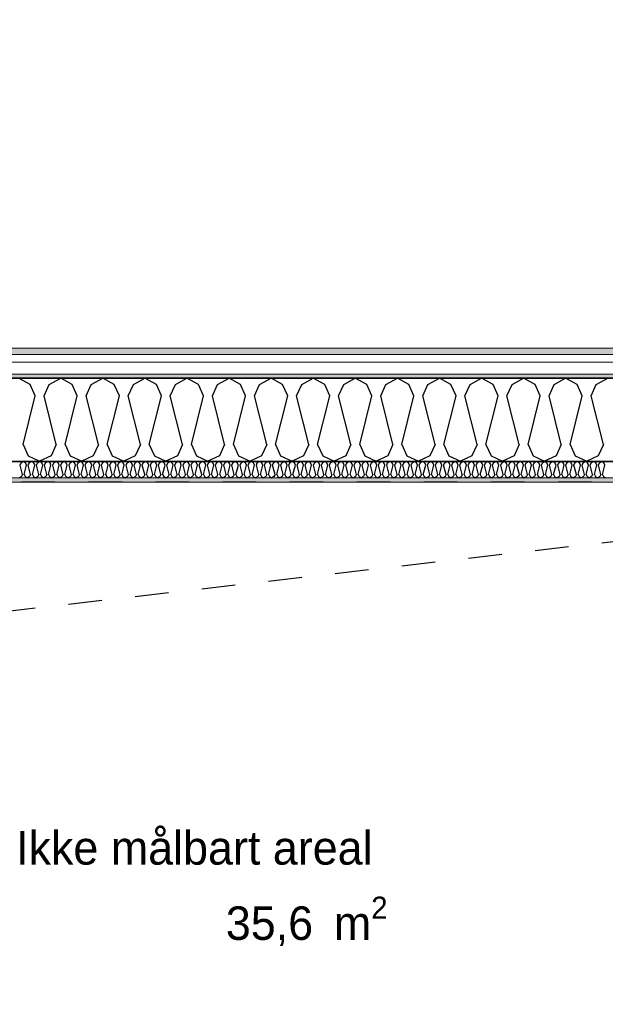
# Model space of a CAD drawing. Header units: millimetres. Extents: x -150 to 340869, y -1115 to 365939.
# Tile 169 of 193: x 321728 to 323474, y 352490 to 355427. Entities that reach past the tile are written whole.
import ezdxf
from ezdxf.enums import TextEntityAlignment as Align

# ---------------------------------------------------------------- set-up
doc = ezdxf.new("R2010")
doc.units = ezdxf.units.MM
doc.header["$LTSCALE"] = 0.5
doc.header["$MEASUREMENT"] = 0
doc.linetypes.add('PLINE', pattern=[0])
doc.linetypes.add('Stipling', pattern=[400, 200, -200])
for name, color, linetype in [('0(Nye konstruksjoner)', 7, 'Continuous'), ('232- Ikke-bærende yttervegger (Skravur)(Nye konstruksjoner)', 7, 'Continuous'), ('232- Ikke-bærende yttervegger(Nye konstruksjoner)', 7, 'Continuous'), ('255- Gulvoverflate(Nye konstruksjoner)', 7, 'Continuous'), ('842-M___1_50 Målsetting bygning(Nye konstruksjoner)', 7, 'Continuous'), ('862- M___Nettoareal(Nye konstruksjoner)', 7, 'Continuous'), ('862- M___Nettoareal(Polylinje)(Nye konstruksjoner)', 7, 'Continuous'), ('862- M___Nettoareal(Tekst)(Nye konstruksjoner)', 7, 'Continuous')]:
    doc.layers.add(name, color=color, linetype=linetype)
doc.layers.add('235- Utvendig kledning og overflate(Nye konstruksjoner)', color=7, linetype='Continuous', lineweight=0)
doc.layers.add('236- Innvendig kledning og overflate(Nye konstruksjoner)', color=7, linetype='Continuous', lineweight=0)
doc.styles.add('GENERATED_STYLE_1', font='txt')
doc.styles.add('GENERATED_STYLE_2', font='arial.ttf')
doc.dimstyles.new('GENERATED_STYLE__1', dxfattribs={"dimtxt": 100, "dimasz": 95, "dimexe": 0.18, "dimexo": 0.0625, "dimgap": 0, "dimtad": 1, "dimtih": 1, "dimtoh": 1, "dimdec": 0, "dimzin": 0, "dimdsep": 46, "dimtxsty": 'GENERATED_STYLE_2', "dimblk": 'ARROWHEAD_6', "dimblk1": 'ARROWHEAD_6', "dimblk2": 'ARROWHEAD_6', "dimcen": 0.09, "dimse1": 1, "dimse2": 1, "dimclrd": 256, "dimclre": 256, "dimclrt": 256, "dimadec": 1, "dimazin": 0, "dimtfac": 1, "dimtdec": 4, "dimtmove": 0, "dimatfit": 3, "dimfxl": 1, "dimtolj": 1, "dimtzin": 0, "dimarcsym": 0})
pattern_1 = [(0, (0, 0), (0, 43.30127), [0, -25]), (0, (12.5, 21.65), (0, 43.30127), [0, -25])]

# ---------------------------------------------------------------- blocks, each defined once
blk = doc.blocks.new('Ikke målbart areal__4', base_point=(322265.2, 352860.9))
at = {"layer": '862- M___Nettoareal(Polylinje)(Nye konstruksjoner)', "linetype": 'Stipling', "flags": 128}
blk.add_lwpolyline([(325033.1, 354047.8), (317110.9, 354047.8), (317110.9, 351613.4), (323792.6, 351613.4), (327720, 346207.8), (329689.5, 347638.8)], close=True, dxfattribs=at)
at = {"layer": '862- M___Nettoareal(Tekst)(Nye konstruksjoner)', "insert": (322342.6, 352811.1), "char_height": 100, "attachment_point": 1, "style": 'GENERATED_STYLE_1'}
blk.add_mtext('\\A1;{\\pql;\\pt0,2300;\\fAvenir Light|b0|i0|c0|p0;\\W1.000000;35,6\\fAvenir Light|b0|i0|c0|p0;\\W1.000000;\\A1{\\H.66x;\\S^  ;}\\fAvenir Light|b0|i0|c0|p0;\\W1.000000; m\\fAvenir Light|b0|i0|c0|p0;\\W1.000000;\\A1{\\H.66x;\\S2^  ;}}', dxfattribs=at)
at = {"layer": '862- M___Nettoareal(Tekst)(Nye konstruksjoner)', "style": 'GENERATED_STYLE_1'}
for tag, p in [('DUMMY_861', (322813.1, 353049.1)), ('ROOM_NAME', (321717.3, 353006.5)), ('DUMMY_862', (321717.3, 352860.9))]:
    blk.add_attdef(tag, text='', height=100, dxfattribs=at).set_placement(p, align=Align.TOP_LEFT)
blk = doc.blocks.new('*X35')
at = {"layer": '232- Ikke-bærende yttervegger (Skravur)(Nye konstruksjoner)', "linetype": 'PLINE'}
for p, q in [((321729.4, 354098.6), (321732.4, 354105.1)), ((321736.4, 354070.5), (321729.4, 354098.6)), ((321732.4, 354105.1), (321739, 354108.8)), ((321745.6, 354105.1), (321739, 354108.8)), ((321741.6, 354070.5), (321748.6, 354098.6)), ((321748.6, 354098.6), (321745.6, 354105.1)), ((321753.7, 354098.6), (321756.7, 354105.1)), ((321760.7, 354070.5), (321753.7, 354098.6)), ((321756.7, 354105.1), (321763.3, 354108.8)), ((321769.9, 354105.1), (321763.3, 354108.8)), ((321765.8, 354070.5), (321772.9, 354098.6)), ((321772.9, 354098.6), (321769.9, 354105.1)), ((321778, 354098.6), (321780.9, 354105.1)), ((321785, 354070.5), (321778, 354098.6)), ((321780.9, 354105.1), (321787.6, 354108.8)), ((321794.2, 354105.1), (321787.6, 354108.8)), ((321790.1, 354070.5), (321797.2, 354098.6)), ((321797.2, 354098.6), (321794.2, 354105.1)), ((321802.3, 354098.6), (321805.2, 354105.1)), ((321809.3, 354070.5), (321802.3, 354098.6)), ((321805.2, 354105.1), (321811.8, 354108.8)), ((321818.5, 354105.1), (321811.8, 354108.8)), ((321814.4, 354070.5), (321821.4, 354098.6)), ((321821.4, 354098.6), (321818.5, 354105.1)), ((321826.5, 354098.6), (321829.5, 354105.1)), ((321833.6, 354070.5), (321826.5, 354098.6)), ((321829.5, 354105.1), (321836.1, 354108.8)), ((321842.8, 354105.1), (321836.1, 354108.8)), ((321838.7, 354070.5), (321845.7, 354098.6)), ((321845.7, 354098.6), (321842.8, 354105.1)), ((321850.8, 354098.6), (321853.8, 354105.1)), ((321857.9, 354070.5), (321850.8, 354098.6)), ((321853.8, 354105.1), (321860.4, 354108.8)), ((321867, 354105.1), (321860.4, 354108.8)), ((321863, 354070.5), (321870, 354098.6)), ((321870, 354098.6), (321867, 354105.1)), ((321875.1, 354098.6), (321878.1, 354105.1)), ((321882.1, 354070.5), (321875.1, 354098.6)), ((321878.1, 354105.1), (321884.7, 354108.8)), ((321891.3, 354105.1), (321884.7, 354108.8)), ((321887.2, 354070.5), (321894.3, 354098.6)), ((321894.3, 354098.6), (321891.3, 354105.1)), ((321899.4, 354098.6), (321902.3, 354105.1)), ((321906.4, 354070.5), (321899.4, 354098.6)), ((321902.3, 354105.1), (321909, 354108.8)), ((321915.6, 354105.1), (321909, 354108.8)), ((321911.5, 354070.5), (321918.6, 354098.6)), ((321918.6, 354098.6), (321915.6, 354105.1)), ((321923.7, 354098.6), (321926.6, 354105.1)), ((321930.7, 354070.5), (321923.7, 354098.6)), ((321926.6, 354105.1), (321933.3, 354108.8)), ((321939.9, 354105.1), (321933.3, 354108.8)), ((321935.8, 354070.5), (321942.8, 354098.6)), ((321942.8, 354098.6), (321939.9, 354105.1)), ((321947.9, 354098.6), (321950.9, 354105.1)), ((321955, 354070.5), (321947.9, 354098.6)), ((321950.9, 354105.1), (321957.5, 354108.8)), ((321964.2, 354105.1), (321957.5, 354108.8)), ((321960.1, 354070.5), (321967.1, 354098.6)), ((321967.1, 354098.6), (321964.2, 354105.1)), ((321972.2, 354098.6), (321975.2, 354105.1)), ((321979.3, 354070.5), (321972.2, 354098.6)), ((321975.2, 354105.1), (321981.8, 354108.8)), ((321988.4, 354105.1), (321981.8, 354108.8)), ((321984.4, 354070.5), (321991.4, 354098.6)), ((321991.4, 354098.6), (321988.4, 354105.1)), ((321996.5, 354098.6), (321999.5, 354105.1)), ((322003.5, 354070.5), (321996.5, 354098.6)), ((321999.5, 354105.1), (322006.1, 354108.8)), ((322012.7, 354105.1), (322006.1, 354108.8)), ((322008.6, 354070.5), (322015.7, 354098.6)), ((322015.7, 354098.6), (322012.7, 354105.1)), ((322020.8, 354098.6), (322023.7, 354105.1)), ((322027.8, 354070.5), (322020.8, 354098.6)), ((322023.7, 354105.1), (322030.4, 354108.8)), ((322037, 354105.1), (322030.4, 354108.8)), ((322032.9, 354070.5), (322040, 354098.6)), ((322040, 354098.6), (322037, 354105.1)), ((322045.1, 354098.6), (322048, 354105.1)), ((322052.1, 354070.5), (322045.1, 354098.6)), ((322048, 354105.1), (322054.7, 354108.8)), ((322061.3, 354105.1), (322054.7, 354108.8)), ((322057.2, 354070.5), (322064.2, 354098.6)), ((322064.2, 354098.6), (322061.3, 354105.1)), ((322069.3, 354098.6), (322072.3, 354105.1)), ((322076.4, 354070.5), (322069.3, 354098.6)), ((322072.3, 354105.1), (322078.9, 354108.8)), ((322085.6, 354105.1), (322078.9, 354108.8)), ((322081.5, 354070.5), (322088.5, 354098.6)), ((322088.5, 354098.6), (322085.6, 354105.1)), ((322093.6, 354098.6), (322096.6, 354105.1)), ((322100.7, 354070.5), (322093.6, 354098.6)), ((322096.6, 354105.1), (322103.2, 354108.8)), ((322109.9, 354105.1), (322103.2, 354108.8)), ((322105.8, 354070.5), (322112.8, 354098.6)), ((322112.8, 354098.6), (322109.9, 354105.1)), ((322117.9, 354098.6), (322120.9, 354105.1)), ((322125, 354070.5), (322117.9, 354098.6)), ((322120.9, 354105.1), (322127.5, 354108.8)), ((322134.1, 354105.1), (322127.5, 354108.8)), ((322130.1, 354070.5), (322137.1, 354098.6)), ((322137.1, 354098.6), (322134.1, 354105.1)), ((322142.2, 354098.6), (322145.2, 354105.1)), ((322149.2, 354070.5), (322142.2, 354098.6)), ((322145.2, 354105.1), (322151.8, 354108.8)), ((322158.4, 354105.1), (322151.8, 354108.8)), ((322154.3, 354070.5), (322161.4, 354098.6)), ((322161.4, 354098.6), (322158.4, 354105.1)), ((322166.5, 354098.6), (322169.4, 354105.1)), ((322173.5, 354070.5), (322166.5, 354098.6)), ((322169.4, 354105.1), (322176.1, 354108.8)), ((322182.7, 354105.1), (322176.1, 354108.8)), ((322178.6, 354070.5), (322185.7, 354098.6)), ((322185.7, 354098.6), (322182.7, 354105.1)), ((322190.8, 354098.6), (322193.7, 354105.1)), ((322197.8, 354070.5), (322190.8, 354098.6)), ((322193.7, 354105.1), (322200.3, 354108.8)), ((322207, 354105.1), (322200.3, 354108.8)), ((322202.9, 354070.5), (322209.9, 354098.6)), ((322209.9, 354098.6), (322207, 354105.1)), ((322215, 354098.6), (322218, 354105.1)), ((322222.1, 354070.5), (322215, 354098.6)), ((322218, 354105.1), (322224.6, 354108.8)), ((322231.3, 354105.1), (322224.6, 354108.8)), ((322227.2, 354070.5), (322234.2, 354098.6)), ((322234.2, 354098.6), (322231.3, 354105.1)), ((322239.3, 354098.6), (322242.3, 354105.1)), ((322246.4, 354070.5), (322239.3, 354098.6)), ((322242.3, 354105.1), (322248.9, 354108.8)), ((322255.5, 354105.1), (322248.9, 354108.8)), ((322251.5, 354070.5), (322258.5, 354098.6)), ((322258.5, 354098.6), (322255.5, 354105.1)), ((322263.6, 354098.6), (322266.6, 354105.1)), ((322270.6, 354070.5), (322263.6, 354098.6)), ((322266.6, 354105.1), (322273.2, 354108.8)), ((322279.8, 354105.1), (322273.2, 354108.8)), ((322275.7, 354070.5), (322282.8, 354098.6)), ((322282.8, 354098.6), (322279.8, 354105.1)), ((322287.9, 354098.6), (322290.8, 354105.1)), ((322294.9, 354070.5), (322287.9, 354098.6)), ((322290.8, 354105.1), (322297.5, 354108.8)), ((322304.1, 354105.1), (322297.5, 354108.8)), ((322300, 354070.5), (322307.1, 354098.6)), ((322307.1, 354098.6), (322304.1, 354105.1)), ((322312.2, 354098.6), (322315.1, 354105.1)), ((322319.2, 354070.5), (322312.2, 354098.6)), ((322315.1, 354105.1), (322321.8, 354108.8)), ((322328.4, 354105.1), (322321.8, 354108.8)), ((322324.3, 354070.5), (322331.3, 354098.6)), ((322331.3, 354098.6), (322328.4, 354105.1)), ((322336.4, 354098.6), (322339.4, 354105.1)), ((322343.5, 354070.5), (322336.4, 354098.6)), ((322339.4, 354105.1), (322346, 354108.8)), ((322352.7, 354105.1), (322346, 354108.8)), ((322348.6, 354070.5), (322355.6, 354098.6)), ((322355.6, 354098.6), (322352.7, 354105.1)), ((322360.7, 354098.6), (322363.7, 354105.1)), ((322367.8, 354070.5), (322360.7, 354098.6)), ((322363.7, 354105.1), (322370.3, 354108.8)), ((322376.9, 354105.1), (322370.3, 354108.8)), ((322372.9, 354070.5), (322379.9, 354098.6)), ((322379.9, 354098.6), (322376.9, 354105.1)), ((322385, 354098.6), (322388, 354105.1)), ((322392, 354070.5), (322385, 354098.6)), ((322388, 354105.1), (322394.6, 354108.8)), ((322401.2, 354105.1), (322394.6, 354108.8)), ((322397.1, 354070.5), (322404.2, 354098.6)), ((322404.2, 354098.6), (322401.2, 354105.1)), ((322409.3, 354098.6), (322412.2, 354105.1)), ((322416.3, 354070.5), (322409.3, 354098.6)), ((322412.2, 354105.1), (322418.9, 354108.8)), ((322425.5, 354105.1), (322418.9, 354108.8)), ((322421.4, 354070.5), (322428.5, 354098.6)), ((322428.5, 354098.6), (322425.5, 354105.1)), ((322433.6, 354098.6), (322436.5, 354105.1)), ((322440.6, 354070.5), (322433.6, 354098.6)), ((322436.5, 354105.1), (322443.2, 354108.8)), ((322449.8, 354105.1), (322443.2, 354108.8)), ((322445.7, 354070.5), (322452.7, 354098.6)), ((322452.7, 354098.6), (322449.8, 354105.1)), ((322457.8, 354098.6), (322460.8, 354105.1)), ((322464.9, 354070.5), (322457.8, 354098.6)), ((322460.8, 354105.1), (322467.4, 354108.8)), ((322474.1, 354105.1), (322467.4, 354108.8)), ((322470, 354070.5), (322477, 354098.6)), ((322477, 354098.6), (322474.1, 354105.1)), ((322482.1, 354098.6), (322485.1, 354105.1)), ((322489.2, 354070.5), (322482.1, 354098.6)), ((322485.1, 354105.1), (322491.7, 354108.8)), ((322498.4, 354105.1), (322491.7, 354108.8)), ((322494.3, 354070.5), (322501.3, 354098.6)), ((322501.3, 354098.6), (322498.4, 354105.1)), ((322506.4, 354098.6), (322509.4, 354105.1)), ((322513.5, 354070.5), (322506.4, 354098.6)), ((322509.4, 354105.1), (322516, 354108.8)), ((322522.6, 354105.1), (322516, 354108.8)), ((322518.6, 354070.5), (322525.6, 354098.6)), ((322525.6, 354098.6), (322522.6, 354105.1)), ((322530.7, 354098.6), (322533.7, 354105.1)), ((322537.7, 354070.5), (322530.7, 354098.6)), ((322533.7, 354105.1), (322540.3, 354108.8)), ((322546.9, 354105.1), (322540.3, 354108.8)), ((322542.8, 354070.5), (322549.9, 354098.6)), ((322549.9, 354098.6), (322546.9, 354105.1)), ((322555, 354098.6), (322557.9, 354105.1)), ((322562, 354070.5), (322555, 354098.6)), ((322557.9, 354105.1), (322564.6, 354108.8)), ((322571.2, 354105.1), (322564.6, 354108.8)), ((322567.1, 354070.5), (322574.2, 354098.6)), ((322574.2, 354098.6), (322571.2, 354105.1)), ((322579.3, 354098.6), (322582.2, 354105.1)), ((322586.3, 354070.5), (322579.3, 354098.6)), ((322582.2, 354105.1), (322588.8, 354108.8)), ((322595.5, 354105.1), (322588.8, 354108.8)), ((322591.4, 354070.5), (322598.4, 354098.6)), ((322598.4, 354098.6), (322595.5, 354105.1)), ((322603.5, 354098.6), (322606.5, 354105.1)), ((322610.6, 354070.5), (322603.5, 354098.6)), ((322606.5, 354105.1), (322613.1, 354108.8)), ((322619.8, 354105.1), (322613.1, 354108.8)), ((322615.7, 354070.5), (322622.7, 354098.6)), ((322622.7, 354098.6), (322619.8, 354105.1)), ((322627.8, 354098.6), (322630.8, 354105.1)), ((322634.9, 354070.5), (322627.8, 354098.6)), ((322630.8, 354105.1), (322637.4, 354108.8)), ((322644, 354105.1), (322637.4, 354108.8)), ((322640, 354070.5), (322647, 354098.6)), ((322647, 354098.6), (322644, 354105.1)), ((322652.1, 354098.6), (322655.1, 354105.1)), ((322659.1, 354070.5), (322652.1, 354098.6)), ((322655.1, 354105.1), (322661.7, 354108.8)), ((322668.3, 354105.1), (322661.7, 354108.8)), ((322664.2, 354070.5), (322671.3, 354098.6)), ((322671.3, 354098.6), (322668.3, 354105.1)), ((322676.4, 354098.6), (322679.3, 354105.1)), ((322683.4, 354070.5), (322676.4, 354098.6)), ((322679.3, 354105.1), (322686, 354108.8)), ((322692.6, 354105.1), (322686, 354108.8)), ((322688.5, 354070.5), (322695.6, 354098.6)), ((322695.6, 354098.6), (322692.6, 354105.1)), ((322700.7, 354098.6), (322703.6, 354105.1)), ((322707.7, 354070.5), (322700.7, 354098.6)), ((322703.6, 354105.1), (322710.3, 354108.8)), ((322716.9, 354105.1), (322710.3, 354108.8)), ((322712.8, 354070.5), (322719.8, 354098.6)), ((322719.8, 354098.6), (322716.9, 354105.1)), ((322724.9, 354098.6), (322727.9, 354105.1)), ((322732, 354070.5), (322724.9, 354098.6)), ((322727.9, 354105.1), (322734.5, 354108.8)), ((322741.2, 354105.1), (322734.5, 354108.8)), ((322737.1, 354070.5), (322744.1, 354098.6)), ((322744.1, 354098.6), (322741.2, 354105.1)), ((322749.2, 354098.6), (322752.2, 354105.1)), ((322756.3, 354070.5), (322749.2, 354098.6)), ((322752.2, 354105.1), (322758.8, 354108.8)), ((322765.4, 354105.1), (322758.8, 354108.8)), ((322761.4, 354070.5), (322768.4, 354098.6)), ((322768.4, 354098.6), (322765.4, 354105.1)), ((322773.5, 354098.6), (322776.5, 354105.1)), ((322780.5, 354070.5), (322773.5, 354098.6)), ((322776.5, 354105.1), (322783.1, 354108.8)), ((322789.7, 354105.1), (322783.1, 354108.8)), ((322785.6, 354070.5), (322792.7, 354098.6)), ((322792.7, 354098.6), (322789.7, 354105.1)), ((322797.8, 354098.6), (322800.7, 354105.1)), ((322804.8, 354070.5), (322797.8, 354098.6)), ((322800.7, 354105.1), (322807.4, 354108.8)), ((322814, 354105.1), (322807.4, 354108.8)), ((322809.9, 354070.5), (322817, 354098.6)), ((322817, 354098.6), (322814, 354105.1)), ((322822.1, 354098.6), (322825, 354105.1)), ((322829.1, 354070.5), (322822.1, 354098.6)), ((322825, 354105.1), (322831.7, 354108.8)), ((322838.3, 354105.1), (322831.7, 354108.8)), ((322834.2, 354070.5), (322841.2, 354098.6)), ((322841.2, 354098.6), (322838.3, 354105.1)), ((322846.3, 354098.6), (322849.3, 354105.1)), ((322853.4, 354070.5), (322846.3, 354098.6)), ((322849.3, 354105.1), (322855.9, 354108.8)), ((322862.6, 354105.1), (322855.9, 354108.8)), ((322858.5, 354070.5), (322865.5, 354098.6)), ((322865.5, 354098.6), (322862.6, 354105.1)), ((322870.6, 354098.6), (322873.6, 354105.1)), ((322877.7, 354070.5), (322870.6, 354098.6)), ((322873.6, 354105.1), (322880.2, 354108.8)), ((322886.9, 354105.1), (322880.2, 354108.8)), ((322882.8, 354070.5), (322889.8, 354098.6)), ((322889.8, 354098.6), (322886.9, 354105.1)), ((322894.9, 354098.6), (322897.9, 354105.1)), ((322902, 354070.5), (322894.9, 354098.6)), ((322897.9, 354105.1), (322904.5, 354108.8)), ((322911.1, 354105.1), (322904.5, 354108.8)), ((322907.1, 354070.5), (322914.1, 354098.6)), ((322914.1, 354098.6), (322911.1, 354105.1)), ((322919.2, 354098.6), (322922.2, 354105.1)), ((322926.2, 354070.5), (322919.2, 354098.6)), ((322922.2, 354105.1), (322928.8, 354108.8)), ((322935.4, 354105.1), (322928.8, 354108.8)), ((322931.3, 354070.5), (322938.4, 354098.6)), ((322938.4, 354098.6), (322935.4, 354105.1)), ((322943.5, 354098.6), (322946.4, 354105.1)), ((322950.5, 354070.5), (322943.5, 354098.6)), ((322946.4, 354105.1), (322953.1, 354108.8)), ((322959.7, 354105.1), (322953.1, 354108.8)), ((322955.6, 354070.5), (322962.7, 354098.6)), ((322962.7, 354098.6), (322959.7, 354105.1)), ((322967.8, 354098.6), (322970.7, 354105.1)), ((322974.8, 354070.5), (322967.8, 354098.6)), ((322970.7, 354105.1), (322977.3, 354108.8)), ((322984, 354105.1), (322977.3, 354108.8)), ((322979.9, 354070.5), (322986.9, 354098.6)), ((322986.9, 354098.6), (322984, 354105.1)), ((322992, 354098.6), (322995, 354105.1)), ((322999.1, 354070.5), (322992, 354098.6)), ((322995, 354105.1), (323001.6, 354108.8)), ((323008.3, 354105.1), (323001.6, 354108.8)), ((323004.2, 354070.5), (323011.2, 354098.6)), ((323011.2, 354098.6), (323008.3, 354105.1)), ((323016.3, 354098.6), (323019.3, 354105.1)), ((323023.4, 354070.5), (323016.3, 354098.6)), ((323019.3, 354105.1), (323025.9, 354108.8)), ((323032.5, 354105.1), (323025.9, 354108.8)), ((323028.5, 354070.5), (323035.5, 354098.6)), ((323035.5, 354098.6), (323032.5, 354105.1)), ((323040.6, 354098.6), (323043.6, 354105.1)), ((323047.6, 354070.5), (323040.6, 354098.6)), ((323043.6, 354105.1), (323050.2, 354108.8)), ((323056.8, 354105.1), (323050.2, 354108.8)), ((323052.7, 354070.5), (323059.8, 354098.6)), ((323059.8, 354098.6), (323056.8, 354105.1)), ((323064.9, 354098.6), (323067.8, 354105.1)), ((323071.9, 354070.5), (323064.9, 354098.6)), ((323067.8, 354105.1), (323074.5, 354108.8)), ((323081.1, 354105.1), (323074.5, 354108.8)), ((323077, 354070.5), (323084.1, 354098.6)), ((323084.1, 354098.6), (323081.1, 354105.1)), ((323089.2, 354098.6), (323092.1, 354105.1)), ((323096.2, 354070.5), (323089.2, 354098.6)), ((323092.1, 354105.1), (323098.8, 354108.8)), ((323105.4, 354105.1), (323098.8, 354108.8)), ((323101.3, 354070.5), (323108.3, 354098.6)), ((323108.3, 354098.6), (323105.4, 354105.1)), ((323113.4, 354098.6), (323116.4, 354105.1)), ((323120.5, 354070.5), (323113.4, 354098.6)), ((323116.4, 354105.1), (323123, 354108.8)), ((323129.7, 354105.1), (323123, 354108.8)), ((323125.6, 354070.5), (323132.6, 354098.6)), ((323132.6, 354098.6), (323129.7, 354105.1)), ((323137.7, 354098.6), (323140.7, 354105.1)), ((323144.8, 354070.5), (323137.7, 354098.6)), ((323140.7, 354105.1), (323147.3, 354108.8)), ((323153.9, 354105.1), (323147.3, 354108.8)), ((323149.9, 354070.5), (323156.9, 354098.6)), ((323156.9, 354098.6), (323153.9, 354105.1)), ((323162, 354098.6), (323165, 354105.1)), ((323169, 354070.5), (323162, 354098.6)), ((323165, 354105.1), (323171.6, 354108.8)), ((323178.2, 354105.1), (323171.6, 354108.8)), ((323174.1, 354070.5), (323181.2, 354098.6)), ((323181.2, 354098.6), (323178.2, 354105.1)), ((323186.3, 354098.6), (323189.2, 354105.1)), ((323193.3, 354070.5), (323186.3, 354098.6)), ((323189.2, 354105.1), (323195.9, 354108.8)), ((323202.5, 354105.1), (323195.9, 354108.8)), ((323198.4, 354070.5), (323205.5, 354098.6)), ((323205.5, 354098.6), (323202.5, 354105.1)), ((323210.6, 354098.6), (323213.5, 354105.1)), ((323217.6, 354070.5), (323210.6, 354098.6)), ((323213.5, 354105.1), (323220.2, 354108.8)), ((323226.8, 354105.1), (323220.2, 354108.8)), ((323222.7, 354070.5), (323229.7, 354098.6)), ((323229.7, 354098.6), (323226.8, 354105.1)), ((323234.8, 354098.6), (323237.8, 354105.1)), ((323241.9, 354070.5), (323234.8, 354098.6)), ((323237.8, 354105.1), (323244.4, 354108.8)), ((323251.1, 354105.1), (323244.4, 354108.8)), ((323247, 354070.5), (323254, 354098.6)), ((323254, 354098.6), (323251.1, 354105.1)), ((323259.1, 354098.6), (323262.1, 354105.1)), ((323266.2, 354070.5), (323259.1, 354098.6)), ((323262.1, 354105.1), (323268.7, 354108.8)), ((323275.4, 354105.1), (323268.7, 354108.8)), ((323271.3, 354070.5), (323278.3, 354098.6)), ((323278.3, 354098.6), (323275.4, 354105.1)), ((323283.4, 354098.6), (323286.4, 354105.1)), ((323290.5, 354070.5), (323283.4, 354098.6)), ((323286.4, 354105.1), (323293, 354108.8)), ((323299.6, 354105.1), (323293, 354108.8)), ((323295.6, 354070.5), (323302.6, 354098.6)), ((323302.6, 354098.6), (323299.6, 354105.1)), ((323307.7, 354098.6), (323310.7, 354105.1)), ((323314.7, 354070.5), (323307.7, 354098.6)), ((323310.7, 354105.1), (323317.3, 354108.8)), ((323323.9, 354105.1), (323317.3, 354108.8)), ((323319.8, 354070.5), (323326.9, 354098.6)), ((323326.9, 354098.6), (323323.9, 354105.1)), ((323332, 354098.6), (323334.9, 354105.1)), ((323339, 354070.5), (323332, 354098.6)), ((323334.9, 354105.1), (323341.6, 354108.8)), ((323348.2, 354105.1), (323341.6, 354108.8)), ((323344.1, 354070.5), (323351.2, 354098.6)), ((323351.2, 354098.6), (323348.2, 354105.1)), ((323356.3, 354098.6), (323359.2, 354105.1)), ((323363.3, 354070.5), (323356.3, 354098.6)), ((323359.2, 354105.1), (323365.8, 354108.8)), ((323372.5, 354105.1), (323365.8, 354108.8)), ((323368.4, 354070.5), (323375.4, 354098.6)), ((323375.4, 354098.6), (323372.5, 354105.1)), ((323380.5, 354098.6), (323383.5, 354105.1)), ((323387.6, 354070.5), (323380.5, 354098.6)), ((323383.5, 354105.1), (323390.1, 354108.8)), ((323396.8, 354105.1), (323390.1, 354108.8)), ((323392.7, 354070.5), (323399.7, 354098.6)), ((323399.7, 354098.6), (323396.8, 354105.1)), ((323404.8, 354098.6), (323407.8, 354105.1)), ((323411.9, 354070.5), (323404.8, 354098.6)), ((323407.8, 354105.1), (323414.4, 354108.8)), ((323421, 354105.1), (323414.4, 354108.8)), ((323417, 354070.5), (323424, 354098.6)), ((323424, 354098.6), (323421, 354105.1)), ((323429.1, 354098.6), (323432.1, 354105.1)), ((323436.1, 354070.5), (323429.1, 354098.6)), ((323432.1, 354105.1), (323438.7, 354108.8)), ((323445.3, 354105.1), (323438.7, 354108.8)), ((323441.2, 354070.5), (323448.3, 354098.6)), ((323448.3, 354098.6), (323445.3, 354105.1)), ((323453.4, 354098.6), (323456.3, 354105.1)), ((323460.4, 354070.5), (323453.4, 354098.6)), ((323456.3, 354105.1), (323463, 354108.8)), ((323469.6, 354105.1), (323463, 354108.8)), ((323465.5, 354070.5), (323472.6, 354098.6)), ((323472.6, 354098.6), (323469.6, 354105.1)), ((321733.5, 354064), (321726.9, 354060.8)), ((321736.4, 354070.5), (321733.5, 354064)), ((321741.6, 354070.5), (321744.5, 354064)), ((321744.5, 354064), (321751.1, 354060.8)), ((321757.8, 354064), (321751.1, 354060.8)), ((321760.7, 354070.5), (321757.8, 354064)), ((321765.8, 354070.5), (321768.8, 354064)), ((321768.8, 354064), (321775.4, 354060.8)), ((321782.1, 354064), (321775.4, 354060.8)), ((321785, 354070.5), (321782.1, 354064)), ((321790.1, 354070.5), (321793.1, 354064)), ((321793.1, 354064), (321799.7, 354060.8)), ((321806.3, 354064), (321799.7, 354060.8)), ((321809.3, 354070.5), (321806.3, 354064)), ((321814.4, 354070.5), (321817.4, 354064)), ((321817.4, 354064), (321824, 354060.8)), ((321830.6, 354064), (321824, 354060.8)), ((321833.6, 354070.5), (321830.6, 354064)), ((321838.7, 354070.5), (321841.6, 354064)), ((321841.6, 354064), (321848.3, 354060.8)), ((321854.9, 354064), (321848.3, 354060.8)), ((321857.9, 354070.5), (321854.9, 354064)), ((321863, 354070.5), (321865.9, 354064)), ((321865.9, 354064), (321872.5, 354060.8)), ((321879.2, 354064), (321872.5, 354060.8)), ((321882.1, 354070.5), (321879.2, 354064)), ((321887.2, 354070.5), (321890.2, 354064)), ((321890.2, 354064), (321896.8, 354060.8)), ((321903.5, 354064), (321896.8, 354060.8)), ((321906.4, 354070.5), (321903.5, 354064)), ((321911.5, 354070.5), (321914.5, 354064)), ((321914.5, 354064), (321921.1, 354060.8)), ((321927.7, 354064), (321921.1, 354060.8)), ((321930.7, 354070.5), (321927.7, 354064)), ((321935.8, 354070.5), (321938.8, 354064)), ((321938.8, 354064), (321945.4, 354060.8)), ((321952, 354064), (321945.4, 354060.8)), ((321955, 354070.5), (321952, 354064)), ((321960.1, 354070.5), (321963, 354064)), ((321963, 354064), (321969.7, 354060.8)), ((321976.3, 354064), (321969.7, 354060.8)), ((321979.3, 354070.5), (321976.3, 354064)), ((321984.4, 354070.5), (321987.3, 354064)), ((321987.3, 354064), (321994, 354060.8)), ((322000.6, 354064), (321994, 354060.8)), ((322003.5, 354070.5), (322000.6, 354064)), ((322008.6, 354070.5), (322011.6, 354064)), ((322011.6, 354064), (322018.2, 354060.8)), ((322024.9, 354064), (322018.2, 354060.8)), ((322027.8, 354070.5), (322024.9, 354064)), ((322032.9, 354070.5), (322035.9, 354064)), ((322035.9, 354064), (322042.5, 354060.8)), ((322049.1, 354064), (322042.5, 354060.8)), ((322052.1, 354070.5), (322049.1, 354064)), ((322057.2, 354070.5), (322060.2, 354064)), ((322060.2, 354064), (322066.8, 354060.8)), ((322073.4, 354064), (322066.8, 354060.8)), ((322076.4, 354070.5), (322073.4, 354064)), ((322081.5, 354070.5), (322084.4, 354064)), ((322084.4, 354064), (322091.1, 354060.8)), ((322097.7, 354064), (322091.1, 354060.8)), ((322100.7, 354070.5), (322097.7, 354064)), ((322105.8, 354070.5), (322108.7, 354064)), ((322108.7, 354064), (322115.4, 354060.8)), ((322122, 354064), (322115.4, 354060.8)), ((322125, 354070.5), (322122, 354064)), ((322130.1, 354070.5), (322133, 354064)), ((322133, 354064), (322139.6, 354060.8)), ((322146.3, 354064), (322139.6, 354060.8)), ((322149.2, 354070.5), (322146.3, 354064)), ((322154.3, 354070.5), (322157.3, 354064)), ((322157.3, 354064), (322163.9, 354060.8)), ((322170.6, 354064), (322163.9, 354060.8)), ((322173.5, 354070.5), (322170.6, 354064)), ((322178.6, 354070.5), (322181.6, 354064)), ((322181.6, 354064), (322188.2, 354060.8)), ((322194.8, 354064), (322188.2, 354060.8)), ((322197.8, 354070.5), (322194.8, 354064)), ((322202.9, 354070.5), (322205.9, 354064)), ((322205.9, 354064), (322212.5, 354060.8)), ((322219.1, 354064), (322212.5, 354060.8)), ((322222.1, 354070.5), (322219.1, 354064)), ((322227.2, 354070.5), (322230.1, 354064)), ((322230.1, 354064), (322236.8, 354060.8)), ((322243.4, 354064), (322236.8, 354060.8)), ((322246.4, 354070.5), (322243.4, 354064)), ((322251.5, 354070.5), (322254.4, 354064)), ((322254.4, 354064), (322261, 354060.8)), ((322267.7, 354064), (322261, 354060.8)), ((322270.6, 354070.5), (322267.7, 354064)), ((322275.7, 354070.5), (322278.7, 354064)), ((322278.7, 354064), (322285.3, 354060.8)), ((322292, 354064), (322285.3, 354060.8)), ((322294.9, 354070.5), (322292, 354064)), ((322300, 354070.5), (322303, 354064)), ((322303, 354064), (322309.6, 354060.8)), ((322316.2, 354064), (322309.6, 354060.8)), ((322319.2, 354070.5), (322316.2, 354064)), ((322324.3, 354070.5), (322327.3, 354064)), ((322327.3, 354064), (322333.9, 354060.8)), ((322340.5, 354064), (322333.9, 354060.8)), ((322343.5, 354070.5), (322340.5, 354064)), ((322348.6, 354070.5), (322351.5, 354064)), ((322351.5, 354064), (322358.2, 354060.8)), ((322364.8, 354064), (322358.2, 354060.8)), ((322367.8, 354070.5), (322364.8, 354064)), ((322372.9, 354070.5), (322375.8, 354064)), ((322375.8, 354064), (322382.5, 354060.8)), ((322389.1, 354064), (322382.5, 354060.8)), ((322392, 354070.5), (322389.1, 354064)), ((322397.1, 354070.5), (322400.1, 354064)), ((322400.1, 354064), (322406.7, 354060.8)), ((322413.4, 354064), (322406.7, 354060.8)), ((322416.3, 354070.5), (322413.4, 354064)), ((322421.4, 354070.5), (322424.4, 354064)), ((322424.4, 354064), (322431, 354060.8)), ((322437.6, 354064), (322431, 354060.8)), ((322440.6, 354070.5), (322437.6, 354064)), ((322445.7, 354070.5), (322448.7, 354064)), ((322448.7, 354064), (322455.3, 354060.8)), ((322461.9, 354064), (322455.3, 354060.8)), ((322464.9, 354070.5), (322461.9, 354064)), ((322470, 354070.5), (322472.9, 354064)), ((322472.9, 354064), (322479.6, 354060.8)), ((322486.2, 354064), (322479.6, 354060.8)), ((322489.2, 354070.5), (322486.2, 354064)), ((322494.3, 354070.5), (322497.2, 354064)), ((322497.2, 354064), (322503.9, 354060.8)), ((322510.5, 354064), (322503.9, 354060.8)), ((322513.5, 354070.5), (322510.5, 354064)), ((322518.6, 354070.5), (322521.5, 354064)), ((322521.5, 354064), (322528.1, 354060.8)), ((322534.8, 354064), (322528.1, 354060.8)), ((322537.7, 354070.5), (322534.8, 354064)), ((322542.8, 354070.5), (322545.8, 354064)), ((322545.8, 354064), (322552.4, 354060.8)), ((322559.1, 354064), (322552.4, 354060.8)), ((322562, 354070.5), (322559.1, 354064)), ((322567.1, 354070.5), (322570.1, 354064)), ((322570.1, 354064), (322576.7, 354060.8)), ((322583.3, 354064), (322576.7, 354060.8)), ((322586.3, 354070.5), (322583.3, 354064)), ((322591.4, 354070.5), (322594.4, 354064)), ((322594.4, 354064), (322601, 354060.8)), ((322607.6, 354064), (322601, 354060.8)), ((322610.6, 354070.5), (322607.6, 354064)), ((322615.7, 354070.5), (322618.6, 354064)), ((322618.6, 354064), (322625.3, 354060.8)), ((322631.9, 354064), (322625.3, 354060.8)), ((322634.9, 354070.5), (322631.9, 354064)), ((322640, 354070.5), (322642.9, 354064)), ((322642.9, 354064), (322649.5, 354060.8)), ((322656.2, 354064), (322649.5, 354060.8)), ((322659.1, 354070.5), (322656.2, 354064)), ((322664.2, 354070.5), (322667.2, 354064)), ((322667.2, 354064), (322673.8, 354060.8)), ((322680.5, 354064), (322673.8, 354060.8)), ((322683.4, 354070.5), (322680.5, 354064)), ((322688.5, 354070.5), (322691.5, 354064)), ((322691.5, 354064), (322698.1, 354060.8)), ((322704.7, 354064), (322698.1, 354060.8)), ((322707.7, 354070.5), (322704.7, 354064)), ((322712.8, 354070.5), (322715.8, 354064)), ((322715.8, 354064), (322722.4, 354060.8)), ((322729, 354064), (322722.4, 354060.8)), ((322732, 354070.5), (322729, 354064)), ((322737.1, 354070.5), (322740, 354064)), ((322740, 354064), (322746.7, 354060.8)), ((322753.3, 354064), (322746.7, 354060.8)), ((322756.3, 354070.5), (322753.3, 354064)), ((322761.4, 354070.5), (322764.3, 354064)), ((322764.3, 354064), (322771, 354060.8)), ((322777.6, 354064), (322771, 354060.8)), ((322780.5, 354070.5), (322777.6, 354064)), ((322785.6, 354070.5), (322788.6, 354064)), ((322788.6, 354064), (322795.2, 354060.8)), ((322801.9, 354064), (322795.2, 354060.8)), ((322804.8, 354070.5), (322801.9, 354064)), ((322809.9, 354070.5), (322812.9, 354064)), ((322812.9, 354064), (322819.5, 354060.8)), ((322826.1, 354064), (322819.5, 354060.8)), ((322829.1, 354070.5), (322826.1, 354064)), ((322834.2, 354070.5), (322837.2, 354064)), ((322837.2, 354064), (322843.8, 354060.8)), ((322850.4, 354064), (322843.8, 354060.8)), ((322853.4, 354070.5), (322850.4, 354064)), ((322858.5, 354070.5), (322861.4, 354064)), ((322861.4, 354064), (322868.1, 354060.8)), ((322874.7, 354064), (322868.1, 354060.8)), ((322877.7, 354070.5), (322874.7, 354064)), ((322882.8, 354070.5), (322885.7, 354064)), ((322885.7, 354064), (322892.4, 354060.8)), ((322899, 354064), (322892.4, 354060.8)), ((322902, 354070.5), (322899, 354064)), ((322907.1, 354070.5), (322910, 354064)), ((322910, 354064), (322916.6, 354060.8)), ((322923.3, 354064), (322916.6, 354060.8)), ((322926.2, 354070.5), (322923.3, 354064)), ((322931.3, 354070.5), (322934.3, 354064)), ((322934.3, 354064), (322940.9, 354060.8)), ((322947.6, 354064), (322940.9, 354060.8)), ((322950.5, 354070.5), (322947.6, 354064)), ((322955.6, 354070.5), (322958.6, 354064)), ((322958.6, 354064), (322965.2, 354060.8)), ((322971.8, 354064), (322965.2, 354060.8)), ((322974.8, 354070.5), (322971.8, 354064)), ((322979.9, 354070.5), (322982.9, 354064)), ((322982.9, 354064), (322989.5, 354060.8)), ((322996.1, 354064), (322989.5, 354060.8)), ((322999.1, 354070.5), (322996.1, 354064)), ((323004.2, 354070.5), (323007.1, 354064)), ((323007.1, 354064), (323013.8, 354060.8)), ((323020.4, 354064), (323013.8, 354060.8)), ((323023.4, 354070.5), (323020.4, 354064)), ((323028.5, 354070.5), (323031.4, 354064)), ((323031.4, 354064), (323038, 354060.8)), ((323044.7, 354064), (323038, 354060.8)), ((323047.6, 354070.5), (323044.7, 354064)), ((323052.7, 354070.5), (323055.7, 354064)), ((323055.7, 354064), (323062.3, 354060.8)), ((323069, 354064), (323062.3, 354060.8)), ((323071.9, 354070.5), (323069, 354064)), ((323077, 354070.5), (323080, 354064)), ((323080, 354064), (323086.6, 354060.8)), ((323093.2, 354064), (323086.6, 354060.8)), ((323096.2, 354070.5), (323093.2, 354064)), ((323101.3, 354070.5), (323104.3, 354064)), ((323104.3, 354064), (323110.9, 354060.8)), ((323117.5, 354064), (323110.9, 354060.8)), ((323120.5, 354070.5), (323117.5, 354064)), ((323125.6, 354070.5), (323128.5, 354064)), ((323128.5, 354064), (323135.2, 354060.8)), ((323141.8, 354064), (323135.2, 354060.8)), ((323144.8, 354070.5), (323141.8, 354064)), ((323149.9, 354070.5), (323152.8, 354064)), ((323152.8, 354064), (323159.5, 354060.8)), ((323166.1, 354064), (323159.5, 354060.8)), ((323169, 354070.5), (323166.1, 354064)), ((323174.1, 354070.5), (323177.1, 354064)), ((323177.1, 354064), (323183.7, 354060.8)), ((323190.4, 354064), (323183.7, 354060.8)), ((323193.3, 354070.5), (323190.4, 354064)), ((323198.4, 354070.5), (323201.4, 354064)), ((323201.4, 354064), (323208, 354060.8)), ((323214.6, 354064), (323208, 354060.8)), ((323217.6, 354070.5), (323214.6, 354064)), ((323222.7, 354070.5), (323225.7, 354064)), ((323225.7, 354064), (323232.3, 354060.8)), ((323238.9, 354064), (323232.3, 354060.8)), ((323241.9, 354070.5), (323238.9, 354064)), ((323247, 354070.5), (323249.9, 354064)), ((323249.9, 354064), (323256.6, 354060.8)), ((323263.2, 354064), (323256.6, 354060.8)), ((323266.2, 354070.5), (323263.2, 354064)), ((323271.3, 354070.5), (323274.2, 354064)), ((323274.2, 354064), (323280.9, 354060.8)), ((323287.5, 354064), (323280.9, 354060.8)), ((323290.5, 354070.5), (323287.5, 354064)), ((323295.6, 354070.5), (323298.5, 354064)), ((323298.5, 354064), (323305.1, 354060.8)), ((323311.8, 354064), (323305.1, 354060.8)), ((323314.7, 354070.5), (323311.8, 354064)), ((323319.8, 354070.5), (323322.8, 354064)), ((323322.8, 354064), (323329.4, 354060.8)), ((323336.1, 354064), (323329.4, 354060.8)), ((323339, 354070.5), (323336.1, 354064)), ((323344.1, 354070.5), (323347.1, 354064)), ((323347.1, 354064), (323353.7, 354060.8)), ((323360.3, 354064), (323353.7, 354060.8)), ((323363.3, 354070.5), (323360.3, 354064)), ((323368.4, 354070.5), (323371.4, 354064)), ((323371.4, 354064), (323378, 354060.8)), ((323384.6, 354064), (323378, 354060.8)), ((323387.6, 354070.5), (323384.6, 354064)), ((323392.7, 354070.5), (323395.6, 354064)), ((323395.6, 354064), (323402.3, 354060.8)), ((323408.9, 354064), (323402.3, 354060.8)), ((323411.9, 354070.5), (323408.9, 354064)), ((323417, 354070.5), (323419.9, 354064)), ((323419.9, 354064), (323426.5, 354060.8)), ((323433.2, 354064), (323426.5, 354060.8)), ((323436.1, 354070.5), (323433.2, 354064)), ((323441.2, 354070.5), (323444.2, 354064)), ((323444.2, 354064), (323450.8, 354060.8)), ((323457.5, 354064), (323450.8, 354060.8)), ((323460.4, 354070.5), (323457.5, 354064)), ((323465.5, 354070.5), (323468.5, 354064)), ((323468.5, 354064), (323475.1, 354060.8))]:
    blk.add_line(p, q, dxfattribs=at)
blk = doc.blocks.new('*X38')
at = {"layer": '232- Ikke-bærende yttervegger (Skravur)(Nye konstruksjoner)', "linetype": 'PLINE'}
for p, q in [((321759.1, 354338.7), (321724.8, 354357.8)), ((321816, 354338.7), (321850.3, 354357.8)), ((321884.5, 354338.7), (321850.3, 354357.8)), ((321941.5, 354338.7), (321975.7, 354357.8)), ((322010, 354338.7), (321975.7, 354357.8)), ((322066.9, 354338.7), (322101.2, 354357.8)), ((322135.5, 354338.7), (322101.2, 354357.8)), ((322192.4, 354338.7), (322226.6, 354357.8)), ((322260.9, 354338.7), (322226.6, 354357.8)), ((322317.8, 354338.7), (322352.1, 354357.8)), ((322386.4, 354338.7), (322352.1, 354357.8)), ((322443.3, 354338.7), (322477.6, 354357.8)), ((322511.8, 354338.7), (322477.6, 354357.8)), ((322568.7, 354338.7), (322603, 354357.8)), ((322637.3, 354338.7), (322603, 354357.8)), ((322694.2, 354338.7), (322728.5, 354357.8)), ((322762.7, 354338.7), (322728.5, 354357.8)), ((322819.7, 354338.7), (322853.9, 354357.8)), ((322888.2, 354338.7), (322853.9, 354357.8)), ((322945.1, 354338.7), (322979.4, 354357.8)), ((323013.6, 354338.7), (322979.4, 354357.8)), ((323070.6, 354338.7), (323104.8, 354357.8)), ((323139.1, 354338.7), (323104.8, 354357.8)), ((323196, 354338.7), (323230.3, 354357.8)), ((323264.5, 354338.7), (323230.3, 354357.8)), ((323321.5, 354338.7), (323355.7, 354357.8)), ((323390, 354338.7), (323355.7, 354357.8)), ((323446.9, 354338.7), (323481.2, 354357.8)), ((321774.4, 354305.1), (321759.1, 354338.7)), ((321800.7, 354305.1), (321816, 354338.7)), ((321899.8, 354305.1), (321884.5, 354338.7)), ((321926.2, 354305.1), (321941.5, 354338.7)), ((322025.3, 354305.1), (322010, 354338.7)), ((322051.6, 354305.1), (322066.9, 354338.7)), ((322150.7, 354305.1), (322135.5, 354338.7)), ((322177.1, 354305.1), (322192.4, 354338.7)), ((322276.2, 354305.1), (322260.9, 354338.7)), ((322302.6, 354305.1), (322317.8, 354338.7)), ((322401.7, 354305.1), (322386.4, 354338.7)), ((322428, 354305.1), (322443.3, 354338.7)), ((322527.1, 354305.1), (322511.8, 354338.7)), ((322553.5, 354305.1), (322568.7, 354338.7)), ((322652.6, 354305.1), (322637.3, 354338.7)), ((322678.9, 354305.1), (322694.2, 354338.7)), ((322778, 354305.1), (322762.7, 354338.7)), ((322804.4, 354305.1), (322819.7, 354338.7)), ((322903.5, 354305.1), (322888.2, 354338.7)), ((322929.8, 354305.1), (322945.1, 354338.7)), ((323028.9, 354305.1), (323013.6, 354338.7)), ((323055.3, 354305.1), (323070.6, 354338.7)), ((323154.4, 354305.1), (323139.1, 354338.7)), ((323180.7, 354305.1), (323196, 354338.7)), ((323279.8, 354305.1), (323264.5, 354338.7)), ((323306.2, 354305.1), (323321.5, 354338.7)), ((323405.3, 354305.1), (323390, 354338.7)), ((323431.6, 354305.1), (323446.9, 354338.7)), ((321738, 354159.6), (321774.4, 354305.1)), ((321837.1, 354159.6), (321800.7, 354305.1)), ((321863.5, 354159.6), (321899.8, 354305.1)), ((321962.6, 354159.6), (321926.2, 354305.1)), ((321988.9, 354159.6), (322025.3, 354305.1)), ((322088, 354159.6), (322051.6, 354305.1)), ((322114.4, 354159.6), (322150.7, 354305.1)), ((322213.5, 354159.6), (322177.1, 354305.1)), ((322239.8, 354159.6), (322276.2, 354305.1)), ((322338.9, 354159.6), (322302.6, 354305.1)), ((322365.3, 354159.6), (322401.7, 354305.1)), ((322464.4, 354159.6), (322428, 354305.1)), ((322490.7, 354159.6), (322527.1, 354305.1)), ((322589.8, 354159.6), (322553.5, 354305.1)), ((322616.2, 354159.6), (322652.6, 354305.1)), ((322715.3, 354159.6), (322678.9, 354305.1)), ((322741.6, 354159.6), (322778, 354305.1)), ((322840.7, 354159.6), (322804.4, 354305.1)), ((322867.1, 354159.6), (322903.5, 354305.1)), ((322966.2, 354159.6), (322929.8, 354305.1)), ((322992.5, 354159.6), (323028.9, 354305.1)), ((323091.6, 354159.6), (323055.3, 354305.1)), ((323118, 354159.6), (323154.4, 354305.1)), ((323217.1, 354159.6), (323180.7, 354305.1)), ((323243.5, 354159.6), (323279.8, 354305.1)), ((323342.5, 354159.6), (323306.2, 354305.1)), ((323368.9, 354159.6), (323405.3, 354305.1)), ((323468, 354159.6), (323431.6, 354305.1)), ((321738, 354159.6), (321753.3, 354126.1)), ((321837.1, 354159.6), (321821.8, 354126.1)), ((321863.5, 354159.6), (321878.8, 354126.1)), ((321962.6, 354159.6), (321947.3, 354126.1)), ((321988.9, 354159.6), (322004.2, 354126.1)), ((322088, 354159.6), (322072.7, 354126.1)), ((322114.4, 354159.6), (322129.7, 354126.1)), ((322213.5, 354159.6), (322198.2, 354126.1)), ((322239.8, 354159.6), (322255.1, 354126.1)), ((322338.9, 354159.6), (322323.6, 354126.1)), ((322365.3, 354159.6), (322380.6, 354126.1)), ((322464.4, 354159.6), (322449.1, 354126.1)), ((322490.7, 354159.6), (322506, 354126.1)), ((322589.8, 354159.6), (322574.5, 354126.1)), ((322616.2, 354159.6), (322631.5, 354126.1)), ((322715.3, 354159.6), (322700, 354126.1)), ((322741.6, 354159.6), (322756.9, 354126.1)), ((322840.7, 354159.6), (322825.4, 354126.1)), ((322867.1, 354159.6), (322882.4, 354126.1)), ((322966.2, 354159.6), (322950.9, 354126.1)), ((322992.5, 354159.6), (323007.8, 354126.1)), ((323091.6, 354159.6), (323076.4, 354126.1)), ((323118, 354159.6), (323133.3, 354126.1)), ((323217.1, 354159.6), (323201.8, 354126.1)), ((323243.5, 354159.6), (323258.7, 354126.1)), ((323342.5, 354159.6), (323327.3, 354126.1)), ((323368.9, 354159.6), (323384.2, 354126.1)), ((323468, 354159.6), (323452.7, 354126.1)), ((321753.3, 354126.1), (321787.6, 354109.8)), ((321821.8, 354126.1), (321787.6, 354109.8)), ((321878.8, 354126.1), (321913, 354109.8)), ((321947.3, 354126.1), (321913, 354109.8)), ((322004.2, 354126.1), (322038.5, 354109.8)), ((322072.7, 354126.1), (322038.5, 354109.8)), ((322129.7, 354126.1), (322163.9, 354109.8)), ((322198.2, 354126.1), (322163.9, 354109.8)), ((322255.1, 354126.1), (322289.4, 354109.8)), ((322323.6, 354126.1), (322289.4, 354109.8)), ((322380.6, 354126.1), (322414.8, 354109.8)), ((322449.1, 354126.1), (322414.8, 354109.8)), ((322506, 354126.1), (322540.3, 354109.8)), ((322574.5, 354126.1), (322540.3, 354109.8)), ((322631.5, 354126.1), (322665.7, 354109.8)), ((322700, 354126.1), (322665.7, 354109.8)), ((322756.9, 354126.1), (322791.2, 354109.8)), ((322825.4, 354126.1), (322791.2, 354109.8)), ((322882.4, 354126.1), (322916.6, 354109.8)), ((322950.9, 354126.1), (322916.6, 354109.8)), ((323007.8, 354126.1), (323042.1, 354109.8)), ((323076.4, 354126.1), (323042.1, 354109.8)), ((323133.3, 354126.1), (323167.5, 354109.8)), ((323201.8, 354126.1), (323167.5, 354109.8)), ((323258.7, 354126.1), (323293, 354109.8)), ((323327.3, 354126.1), (323293, 354109.8)), ((323384.2, 354126.1), (323418.5, 354109.8)), ((323452.7, 354126.1), (323418.5, 354109.8))]:
    blk.add_line(p, q, dxfattribs=at)
blk = doc.blocks.new('*D121')
at = {"layer": '842-M___1_50 Målsetting bygning(Nye konstruksjoner)', "linetype": 'PLINE'}
for p, q in [((308360.9, 363197.2), (308360.9, 363384.7)), ((325191, 363197.2), (325191, 363384.7)), ((308410.9, 363340.9), (308310.9, 363240.9)), ((325141, 363240.9), (325241, 363340.9)), ((308360.9, 363290.9), (325191, 363290.9)), ((325191, 363290.9), (325266, 363290.9))]:
    blk.add_line(p, q, dxfattribs=at)
at = {"layer": '842-M___1_50 Målsetting bygning(Nye konstruksjoner)', "insert": (316566.2, 363310.9), "char_height": 100, "attachment_point": 7, "style": 'GENERATED_STYLE_2'}
blk.add_mtext('\\A1;{\\pql;\\fArial|b0|i0|c0|p0;\\W1.000000;16\xa0830}', dxfattribs=at)
blk = doc.blocks.new('ARROWHEAD_6')
at = {"linetype": 'Continuous'}
for p, q in [((-0.5, -0.5), (0.5, 0.5)), ((0, 0), (-1, 0))]:
    blk.add_line(p, q, dxfattribs=at)

msp = doc.modelspace()

# ---------------------------------------------------------------- hatches: boundary and pattern name
at = {"layer": '232- Ikke-bærende yttervegger (Skravur)(Nye konstruksjoner)', "linetype": 'Continuous'}
h = msp.add_hatch(dxfattribs=at)
h.set_pattern_fill('Skrålinjer_2', color=256, style=0, pattern_type=2)
h.set_pattern_definition([(225, (0, 0), (-56.568542, 56.568542), [80, 0])])
h.paths.add_polyline_path([(308379.9, 354428.8), (325227.2, 354428.8), (325213.4, 354447.8), (308379.9, 354447.8)])
h = msp.add_hatch(dxfattribs=at)
h.set_pattern_fill('Prikker_tett', color=256, style=0, pattern_type=2)
h.set_pattern_definition(pattern_1)
h.paths.add_polyline_path([(308450.9, 354357.8), (325191, 354357.8), (325182.3, 354369.8), (308450.9, 354369.8)])
msp.add_hatch(color=256, dxfattribs=at).paths.add_polyline_path([(308699.9, 354108.8), (325064.1, 354108.8), (325063.4, 354109.8), (308699.9, 354109.8)])
h = msp.add_hatch(dxfattribs=at)
h.set_pattern_fill('Prikker_tett', color=256, style=0, pattern_type=2)
h.set_pattern_definition(pattern_1)
h.paths.add_polyline_path([(308760.9, 354047.8), (325033.1, 354047.8), (325023.6, 354060.8), (308760.9, 354060.8)])

# ---------------------------------------------------------------- linework, layer by layer
at = {"layer": '0(Nye konstruksjoner)', "linetype": 'Stipling'}
msp.add_lwpolyline([(308760.9, 352171.8), (325033.1, 354047.8), (327720, 346207.8)], dxfattribs=at)
at = {"layer": '232- Ikke-bærende yttervegger(Nye konstruksjoner)', "linetype": 'PLINE'}
for p, q in [((324884.5, 354357.8), (308698.9, 354357.8)), ((308698.9, 354109.8), (325064.6, 354109.8)), ((308699.9, 354108.8), (325064.1, 354108.8))]:
    msp.add_line(p, q, dxfattribs=at)
at = {"layer": '235- Utvendig kledning og overflate(Nye konstruksjoner)', "linetype": 'PLINE'}
for p, q in [((325198.8, 354428.8), (308402.9, 354428.8)), ((325171, 354405.8), (308438.9, 354405.8)), ((325182.3, 354369.8), (308450.9, 354369.8))]:
    msp.add_line(p, q, dxfattribs=at)
at = {"layer": '235- Utvendig kledning og overflate(Nye konstruksjoner)', "linetype": 'PLINE', "flags": 128}
msp.add_lwpolyline([(325236.9, 354447.8), (308360.9, 354447.8)], dxfattribs=at)
at = {"layer": '236- Innvendig kledning og overflate(Nye konstruksjoner)', "linetype": 'PLINE'}
msp.add_line((308747.9, 354060.8), (325039.7, 354060.8), dxfattribs=at)
at = {"layer": '236- Innvendig kledning og overflate(Nye konstruksjoner)', "linetype": 'PLINE', "flags": 128}
msp.add_lwpolyline([(308760.9, 354047.8), (325033.1, 354047.8)], dxfattribs=at)
at = {"layer": '255- Gulvoverflate(Nye konstruksjoner)', "linetype": 'PLINE', "flags": 128}
msp.add_lwpolyline([(308450.9, 354357.8), (312050.9, 354357.8), (325191, 354357.8), (332914.5, 343727.4), (335030.5, 340814.9), (326196.1, 334396.3), (323365.9, 338291.7), (321018.9, 341522.1), (319627, 343437.8), (314670.9, 343437.8), (308450.9, 343437.8), (308450.9, 349447.8), (312260.9, 349447.8), (312260.9, 352047.8), (308450.9, 352047.8)], close=True, dxfattribs=at)
msp.add_lwpolyline([(308450.9, 354357.8), (312050.9, 354357.8), (325191, 354357.8), (332914.5, 343727.4), (335030.5, 340814.9), (326196.1, 334396.3), (323365.9, 338291.7), (321018.9, 341522.1), (319627, 343437.8), (314670.9, 343437.8), (308450.9, 343437.8), (308450.9, 349447.8), (312260.9, 349447.8), (312260.9, 352047.8), (308450.9, 352047.8)], close=True, dxfattribs=at)

# ---------------------------------------------------------------- block references
at = {"layer": '232- Ikke-bærende yttervegger(Nye konstruksjoner)'}
for name in ['*X38', '*X35']:
    msp.add_blockref(name, (0, 0), dxfattribs=at)
at = {"layer": '862- M___Nettoareal(Nye konstruksjoner)', "linetype": 'Continuous'}
ref = msp.add_blockref('Ikke målbart areal__4', (322265.2, 352860.9), dxfattribs=at)
ref.add_attrib('ROOM_NAME', 'Ikke målbart areal', dxfattribs={"layer": '862- M___Nettoareal(Tekst)(Nye konstruksjoner)', "color": 7, "height": 100, "style": 'GENERATED_STYLE_1'}).set_placement((321717.3, 353006.5), align=Align.TOP_LEFT)

# ---------------------------------------------------------------- dimensions: what is measured, and where the dimension line sits
at = {"layer": '842-M___1_50 Målsetting bygning(Nye konstruksjoner)', "linetype": 'Continuous'}
dim = msp.add_linear_dim(base=(325191, 363290.9), p1=(308360.9, 354447.8), p2=(325191, 363514.8), dimstyle='GENERATED_STYLE__1', dxfattribs=at)
dim.commit()
dim.dimension.update_dxf_attribs({"geometry": '*D121', "text_midpoint": (316775.8, 363360.9), "dimtype": 160})

doc.saveas('drawing.dxf')
